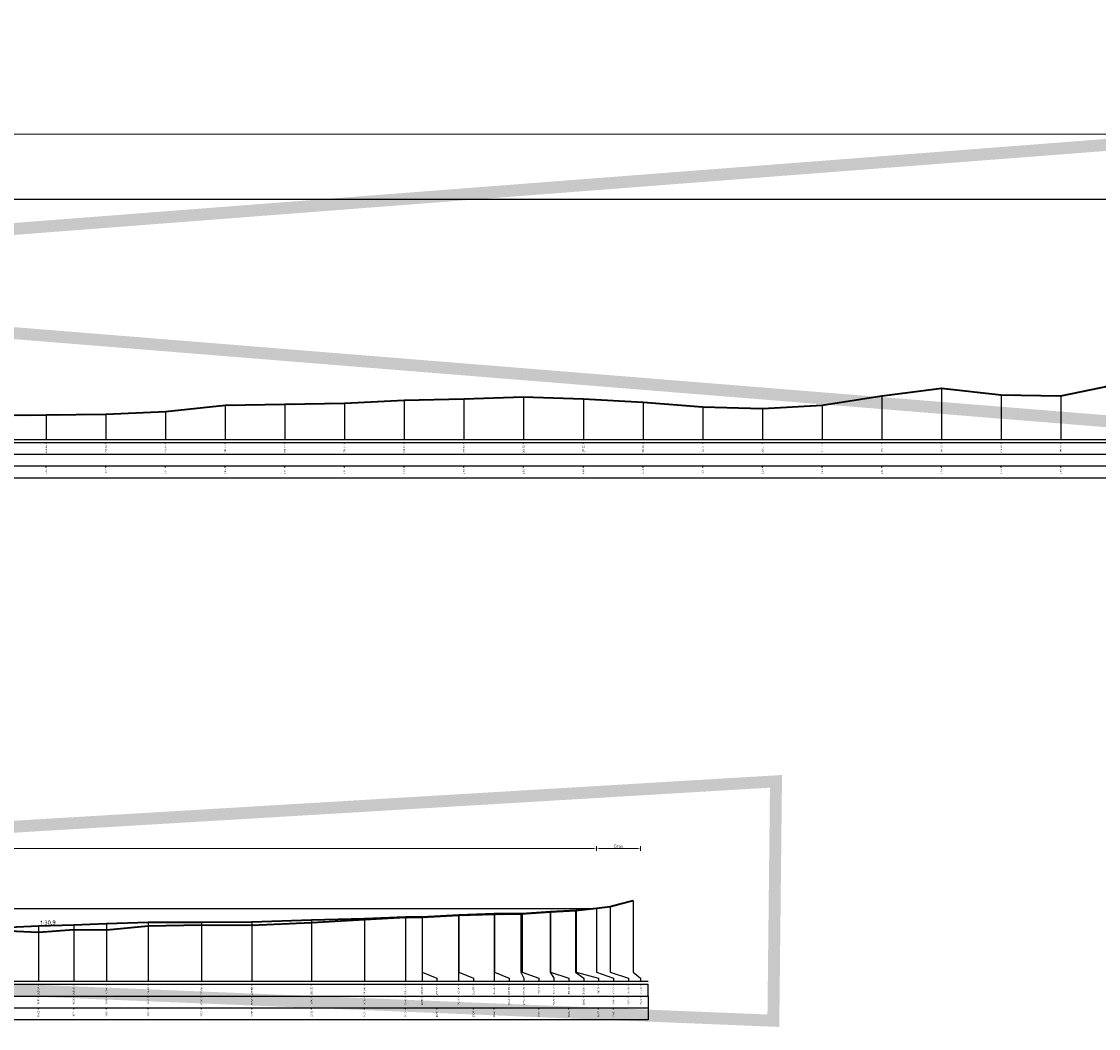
# Model space of a CAD drawing. Header units: metres. Extents: x 173015 to 189682, y 346605 to 348504.
# Tile 196 of 212: x 189144 to 189234, y 348316 to 348400. Entities that reach past the tile are written whole.
import ezdxf
from ezdxf.enums import TextEntityAlignment as Align

# ---------------------------------------------------------------- set-up
doc = ezdxf.new("R2010")
doc.units = ezdxf.units.M
doc.header["$PDMODE"] = 35
doc.header["$PDSIZE"] = 0.075
for name, color, linetype, lineweight in [('B-ME-OB-WATERLIJN-GD', 150, 'Continuous', 25), ('N-WE-GW-TALUD-T18', 1, 'Continuous', 18), ('X-ME-AL-PROFIEL_HUIDIG MAAIVELD-GD', 252, 'Continuous', 0), ('X-XX-AL-DETAIL1-M-B', 252, 'Continuous', 18), ('X-XX-AL-DWARSPROFIEL_PROFIELLIJN BOVENKANT SLIB-GD', 42, 'Continuous', 35), ('X-XX-AL-DWARSPROFIEL_PROFIELLIJN MAAIVELD-GD', 8, 'Continuous', 35), ('X-XX-AL-HULPGEOMETRIE-G', 50, 'Continuous', 25)]:
    doc.layers.add(name, color=color, linetype=linetype, lineweight=lineweight)
doc.layers.add('X-ME-AL-PROFIELRASTER-S', color=7, linetype='Continuous')
doc.styles.add('NLCS-ISO', font='NLCS-ISO.ttf', dxfattribs={"height": 1.8})
doc.styles.add('NLCS-ISO-ANNOTATIVE-T18', font='NLCS-ISO.ttf', dxfattribs={"height": 1.8})
doc.styles.add('NLCS-ISO-M100-T25', font='NLCS-ISO.ttf', dxfattribs={"height": 0.25})
doc.dimstyles.new('NLCS-M100-T25-PIJL_L3_H2', dxfattribs={"dimscale": 0.1, "dimtxt": 2.5, "dimasz": 2.5, "dimexe": 2, "dimexo": 2, "dimgap": 0.7, "dimtad": 1, "dimdec": 3, "dimzin": 0, "dimdsep": 46, "dimtxsty": 'NLCS-ISO-M100-T25', "dimcen": 0, "dimdle": 2, "dimclrd": 256, "dimclre": 256, "dimclrt": 256, "dimazin": 0, "dimtfac": 1, "dimtdec": 3, "dimtofl": 0, "dimtmove": 0, "dimatfit": 3, "dimfxl": 2, "dimfxlon": 1, "dimtfillclr": 256, "dimtolj": 1, "dimtzin": 0, "dimlwd": -1, "dimlwe": -1, "dimarcsym": 0})

# ---------------------------------------------------------------- blocks, each defined once
blk = doc.blocks.new('SAL-PROFIELRASTER_BALK_EIND1-D')
at = {"color": 0, "linetype": 'ByBlock', "lineweight": -2}
blk.add_line((1, -12.5), (1, -2.5), dxfattribs=at)
at = {"color": 0, "linetype": 'ByBlock', "lineweight": -2, "flags": 128}
for points in [[(0, 0), (1, 0)], [(0, -2.5), (1, -2.5)], [(0, -12.5), (1, -12.5)]]:
    blk.add_lwpolyline(points, dxfattribs=at)
blk = doc.blocks.new('SAL-PROFIELRASTER_BALK_EIND2-D')
at = {"color": 0, "linetype": 'ByBlock', "lineweight": -2}
for p, q in [((1, -2.5), (1, -12.5)), ((1, -12.5), (0, -12.5))]:
    blk.add_line(p, q, dxfattribs=at)
blk = doc.blocks.new('SAL-PROFIELRASTER_BALK_DATA-D')
at = {"color": 0, "linetype": 'ByBlock', "lineweight": -2}
blk.add_lwpolyline([(0, -3.5), (0, -2.5)], dxfattribs=at)
at = {"color": 0, "linetype": 'ByBlock', "lineweight": -2, "style": 'NLCS-ISO-ANNOTATIVE-T18'}
blk.add_attdef('GETAL', text='', height=1.5, rotation=90, dxfattribs=at).set_placement((0.75, -5), align=Align.RIGHT)
blk = doc.blocks.new('SAL-PROFIELRASTER_AANHAAL-D')
at = {"color": 9, "linetype": 'ByBlock', "lineweight": -2, "flags": 128}
blk.add_lwpolyline([(0, 1), (0, 0)], dxfattribs=at)
blk = doc.blocks.new('SAL-PROFIELRASTER_AANHAAL_STAGGER-D')
at = {"color": 9, "linetype": 'ByBlock', "lineweight": -2, "flags": 128}
for points in [[(0, 0), (0, -0.25)], [(0, -0.25), (1, -0.75)], [(1, -0.75), (1, -1)]]:
    blk.add_lwpolyline(points, dxfattribs=at)
blk = doc.blocks.new('*D39')
at = {"layer": 'Defpoints', "color": 0, "transparency": 16777216}
for p in [(188890.424, 348390.672), (188890.424, 348383.512), (189350.024, 348363.422)]:
    blk.add_point(p, dxfattribs=at)
at = {"layer": 'X-XX-AL-DETAIL1-M-B', "transparency": 16777216}
for p, q in [((188890.424, 348390.472), (188890.424, 348390.872)), ((189349.774, 348390.672), (188890.674, 348390.672)), ((189350.024, 348390.472), (189350.024, 348390.872))]:
    blk.add_line(p, q, dxfattribs=at)
for points in [[(188890.674, 348390.713), (188890.674, 348390.63), (188890.424, 348390.672)], [(189349.774, 348390.713), (189349.774, 348390.63), (189350.024, 348390.672)]]:
    blk.add_solid(points, dxfattribs=at)
at = {"layer": 'X-XX-AL-DETAIL1-M-B', "transparency": 16777216, "insert": (189120.224, 348390.867), "char_height": 0.25, "attachment_point": 5, "style": 'NLCS-ISO-M100-T25'}
blk.add_mtext('\\A1;Waterbodem met slib', dxfattribs=at)
blk = doc.blocks.new('*D40')
at = {"layer": 'Defpoints', "color": 0, "transparency": 16777216}
for p in [(189004.828, 348330.918), (189004.828, 348321.945), (189192.181, 348321.945)]:
    blk.add_point(p, dxfattribs=at)
at = {"layer": 'X-XX-AL-DETAIL1-M-B', "transparency": 16777216}
for p, q in [((189004.828, 348330.718), (189004.828, 348331.118)), ((189192.181, 348330.718), (189192.181, 348331.118)), ((189191.931, 348330.918), (189005.078, 348330.918))]:
    blk.add_line(p, q, dxfattribs=at)
for points in [[(189005.078, 348330.96), (189005.078, 348330.877), (189004.828, 348330.918)], [(189191.931, 348330.96), (189191.931, 348330.877), (189192.181, 348330.918)]]:
    blk.add_solid(points, dxfattribs=at)
at = {"layer": 'X-XX-AL-DETAIL1-M-B', "transparency": 16777216, "insert": (189098.505, 348331.113), "char_height": 0.25, "attachment_point": 5, "style": 'NLCS-ISO-M100-T25'}
blk.add_mtext('\\A1;Waterbodem met slib', dxfattribs=at)
blk = doc.blocks.new('*D56')
at = {"layer": 'Defpoints', "color": 0, "transparency": 16777216}
for p in [(189192.181, 348330.918), (189192.181, 348321.944), (189195.866, 348315.854)]:
    blk.add_point(p, dxfattribs=at)
at = {"layer": 'X-XX-AL-DETAIL1-M-B', "transparency": 16777216}
for p, q in [((189192.181, 348330.718), (189192.181, 348331.118)), ((189195.866, 348330.718), (189195.866, 348331.118)), ((189195.616, 348330.918), (189192.431, 348330.918))]:
    blk.add_line(p, q, dxfattribs=at)
for points in [[(189192.431, 348330.96), (189192.431, 348330.877), (189192.181, 348330.918)], [(189195.616, 348330.96), (189195.616, 348330.877), (189195.866, 348330.918)]]:
    blk.add_solid(points, dxfattribs=at)
at = {"layer": 'X-XX-AL-DETAIL1-M-B', "transparency": 16777216, "insert": (189194.024, 348331.113), "char_height": 0.25, "attachment_point": 5, "style": 'NLCS-ISO-M100-T25'}
blk.add_mtext('\\A1;Gras', dxfattribs=at)

msp = doc.modelspace()

# ---------------------------------------------------------------- hatches: boundary and pattern name
at = {"layer": 'X-ME-AL-PROFIEL_HUIDIG MAAIVELD-GD'}
h = msp.add_hatch(dxfattribs=at)
h.set_pattern_fill('AGR-MAAIVELD', color=256, scale=0.05, pattern_type=2)
h.set_pattern_definition([(45, (0, 0), (-0.25000007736, 0.25000007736), []), (45, (-0.0357, 0.0357), (0, 0.50000015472), [0.3535535, -0.3535535]), (45, (-0.07143, 0.07143), (0, 0.50000015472), [0.3535535, -0.3535535]), (45, (-0.10764, 0.10764), (0, 0.50000015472), [0.3535535, -0.3535535]), (45, (-0.14286, 0.14286), (0, 0.50000015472), [0.3535535, -0.3535535]), (45, (-0.17857, 0.17857), (0, 0.50000015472), [0.3535535, -0.3535535]), (45, (-0.2143, 0.2143), (0, 0.50000015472), [0.3535535, -0.3535535]), (315, (0, 0), (0.25000007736, 0.25000007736), []), (315, (0.0357, 0.0357), (0.50000015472, -1e-16), [0.3535535, -0.3535535]), (315, (0.07143, 0.07143), (0.50000015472, -1e-16), [0.3535535, -0.3535535]), (315, (0.10764, 0.10764), (0.50000015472, -1e-16), [0.3535535, -0.3535535]), (315, (0.14286, 0.14286), (0.50000015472, -1e-16), [0.3535535, -0.3535535]), (315, (0.17857, 0.17857), (0.50000015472, -1e-16), [0.3535535, -0.3535535]), (315, (0.2143, 0.2143), (0.50000015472, -1e-16), [0.3535535, -0.3535535])])
h.paths.add_polyline_path([(189349.6491, 348385.1277), (189349.6491, 348385.2277), (189348.7739, 348385.0327), (189346.598, 348384.7597), (189344.2243, 348384.1877), (189340.5139, 348382.9987), (189337.707, 348382.4747), (189335.2402, 348382.3107), (189332.9719, 348381.9397), (189331.0087, 348381.8657), (189326.0111, 348381.6957), (189321.0135, 348381.5457), (189316.0159, 348381.1657), (189311.0183, 348380.1057), (189306.0207, 348379.3357), (189301.0231, 348378.5357), (189296.0255, 348377.6857), (189291.0279, 348377.0257), (189286.0303, 348376.0957), (189281.0327, 348374.8457), (189276.0351, 348373.9057), (189271.0375, 348373.2057), (189266.04, 348372.9357), (189261.0424, 348372.9457), (189256.0448, 348371.9457), (189251.0472, 348371.8457), (189246.0496, 348371.9357), (189241.052, 348371.4457), (189236.0544, 348369.8057), (189231.0568, 348368.7957), (189226.0592, 348368.8757), (189221.0616, 348369.4257), (189216.064, 348368.7857), (189211.0664, 348368.0157), (189206.0688, 348367.7257), (189201.0712, 348367.8557), (189196.0736, 348368.2657), (189191.0761, 348368.5457), (189186.0785, 348368.7057), (189181.0809, 348368.5357), (189176.0833, 348368.4357), (189171.0857, 348368.1857), (189166.0881, 348368.0857), (189161.0905, 348368.0057), (189156.0929, 348367.4857), (189151.0953, 348367.2657), (189146.0977, 348367.1957), (189141.1001, 348367.1557), (189136.1025, 348367.1557), (189131.1049, 348367.2157), (189126.1073, 348367.8857), (189121.1098, 348368.2857), (189116.1122, 348367.7657), (189111.1146, 348367.8457), (189106.117, 348369.1457), (189101.1194, 348370.0457), (189096.1218, 348369.6057), (189091.1242, 348369.4157), (189086.1266, 348369.4557), (189081.129, 348369.7457), (189076.1314, 348370.2657), (189071.1338, 348370.8457), (189066.1362, 348370.9957), (189061.1386, 348370.6157), (189056.141, 348369.6757), (189051.1434, 348369.0057), (189046.1459, 348368.7157), (189041.1483, 348369.2457), (189036.1507, 348370.1557), (189031.1531, 348371.4057), (189026.1555, 348371.7057), (189021.1579, 348371.6757), (189016.1603, 348371.6157), (189011.1627, 348371.9657), (189006.1651, 348372.6657), (189001.1675, 348373.4457), (188996.1699, 348374.4857), (188991.1723, 348375.4357), (188986.1747, 348376.2957), (188981.1771, 348377.3657), (188976.1796, 348378.1757), (188971.182, 348378.9157), (188966.1844, 348379.8657), (188961.1868, 348380.2857), (188956.1892, 348380.7857), (188951.1916, 348381.2357), (188946.194, 348381.3427), (188941.5461, 348381.5207), (188937.5444, 348381.6947), (188933.4252, 348382.3557), (188929.2274, 348382.6067), (188925.2357, 348382.3637), (188921.0174, 348382.6887), (188918.0486, 348382.9187), (188915.1552, 348382.9667), (188913.9741, 348383.2377), (188911.2316, 348383.6457), (188909.3069, 348383.9447), (188907.5396, 348384.1557), (188905.8614, 348384.3117), (188903.8265, 348384.4617), (188901.6416, 348384.6107), (188899.3855, 348384.6857), (188897.0584, 348384.7987), (188895.1431, 348384.8407), (188892.8659, 348384.9047), (188891.0155, 348385.0187), (188890.4364, 348385.2317), (188889.6547, 348385.4837), (188887.2296, 348385.5657), (188884.9793, 348385.6627), (188882.3406, 348385.8417), (188879.7566, 348385.8557), (188879.7566, 348385.7557), (188882.3406, 348385.7417), (188884.9793, 348385.5627), (188887.2296, 348385.4657), (188889.6547, 348385.3837), (188890.4364, 348385.1317), (188891.0155, 348384.9187), (188892.8659, 348384.8047), (188895.1431, 348384.7407), (188897.0584, 348384.6987), (188899.3855, 348384.5857), (188901.6416, 348384.5107), (188903.8265, 348384.3617), (188905.8614, 348384.2117), (188907.5396, 348384.0557), (188909.3069, 348383.8447), (188911.2316, 348383.5457), (188913.9741, 348383.1377), (188915.1552, 348382.8667), (188918.0486, 348382.8187), (188921.0174, 348382.5887), (188925.2357, 348382.2637), (188929.2274, 348382.5067), (188933.4252, 348382.2557), (188937.5444, 348381.5947), (188941.5461, 348381.4207), (188946.194, 348381.2427), (188951.1916, 348381.1357), (188956.1892, 348380.6857), (188961.1868, 348380.1857), (188966.1844, 348379.7657), (188971.182, 348378.8157), (188976.1796, 348378.0757), (188981.1771, 348377.2657), (188986.1747, 348376.1957), (188991.1723, 348375.3357), (188996.1699, 348374.3857), (189001.1675, 348373.3457), (189006.1651, 348372.5657), (189011.1627, 348371.8657), (189016.1603, 348371.5157), (189021.1579, 348371.5757), (189026.1555, 348371.6057), (189031.1531, 348371.3057), (189036.1507, 348370.0557), (189041.1483, 348369.1457), (189046.1459, 348368.6157), (189051.1434, 348368.9057), (189056.141, 348369.5757), (189061.1386, 348370.5157), (189066.1362, 348370.8957), (189071.1338, 348370.7457), (189076.1314, 348370.1657), (189081.129, 348369.6457), (189086.1266, 348369.3557), (189091.1242, 348369.3157), (189096.1218, 348369.5057), (189101.1194, 348369.9457), (189106.117, 348369.0457), (189111.1146, 348367.7457), (189116.1122, 348367.6657), (189121.1098, 348368.1857), (189126.1073, 348367.7857), (189131.1049, 348367.1157), (189136.1025, 348367.0557), (189141.1001, 348367.0557), (189146.0977, 348367.0957), (189151.0953, 348367.1657), (189156.0929, 348367.3857), (189161.0905, 348367.9057), (189166.0881, 348367.9857), (189171.0857, 348368.0857), (189176.0833, 348368.3357), (189181.0809, 348368.4357), (189186.0785, 348368.6057), (189191.0761, 348368.4457), (189196.0736, 348368.1657), (189201.0712, 348367.7557), (189206.0688, 348367.6257), (189211.0664, 348367.9157), (189216.064, 348368.6857), (189221.0616, 348369.3257), (189226.0592, 348368.7757), (189231.0568, 348368.6957), (189236.0544, 348369.7057), (189241.052, 348371.3457), (189246.0496, 348371.8357), (189251.0472, 348371.7457), (189256.0448, 348371.8457), (189261.0424, 348372.8457), (189266.04, 348372.8357), (189271.0375, 348373.1057), (189276.0351, 348373.8057), (189281.0327, 348374.7457), (189286.0303, 348375.9957), (189291.0279, 348376.9257), (189296.0255, 348377.5857), (189301.0231, 348378.4357), (189306.0207, 348379.2357), (189311.0183, 348380.0057), (189316.0159, 348381.0657), (189321.0135, 348381.4457), (189326.0111, 348381.5957), (189331.0087, 348381.7657), (189332.9719, 348381.8397), (189335.2402, 348382.2107), (189337.707, 348382.3747), (189340.5139, 348382.8987), (189344.2243, 348384.0877), (189346.598, 348384.6597), (189348.7739, 348384.9327)])
h = msp.add_hatch(dxfattribs=at)
h.set_pattern_fill('AGR-MAAIVELD', color=256, scale=0.05, pattern_type=2)
h.set_pattern_definition([(45, (2153.99712, 154.15707), (-0.25000007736, 0.25000007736), []), (45, (2153.9614, 154.19278), (0, 0.50000015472), [0.3535535, -0.3535535]), (45, (2153.9257, 154.2285), (0, 0.50000015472), [0.3535535, -0.3535535]), (45, (2153.88948, 154.2647), (0, 0.50000015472), [0.3535535, -0.3535535]), (45, (2153.85426, 154.29992), (0, 0.50000015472), [0.3535535, -0.3535535]), (45, (2153.81855, 154.33564), (0, 0.50000015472), [0.3535535, -0.3535535]), (45, (2153.78284, 154.37135), (0, 0.50000015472), [0.3535535, -0.3535535]), (315, (2153.99712, 154.15707), (0.25000007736, 0.25000007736), []), (315, (2154.03284, 154.19278), (0.50000015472, -1e-16), [0.3535535, -0.3535535]), (315, (2154.06855, 154.2285), (0.50000015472, -1e-16), [0.3535535, -0.3535535]), (315, (2154.10476, 154.2647), (0.50000015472, -1e-16), [0.3535535, -0.3535535]), (315, (2154.13998, 154.29992), (0.50000015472, -1e-16), [0.3535535, -0.3535535]), (315, (2154.1757, 154.33564), (0.50000015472, -1e-16), [0.3535535, -0.3535535]), (315, (2154.2114, 154.37135), (0.50000015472, -1e-16), [0.3535535, -0.3535535])])
h.paths.add_polyline_path([(189195.2551, 348326.5533), (189194.0546, 348326.2553), (189193.3331, 348326.0603), (189192.1813, 348325.9053), (189190.4147, 348325.7343), (189188.288, 348325.6073), (189185.8403, 348325.4493), (189183.646, 348325.4213), (189180.6202, 348325.3213), (189177.5695, 348325.1613), (189176.1906, 348325.1523), (189172.7528, 348324.9823), (189168.309, 348324.7123), (189163.3333, 348324.4953), (189159.1148, 348324.5143), (189154.6398, 348324.4443), (189151.1526, 348324.1053), (189148.4097, 348324.1223), (189145.4489, 348323.9153), (189141.7593, 348324.0863), (189137.1705, 348323.7253), (189132.7251, 348323.4703), (189128.2319, 348323.2333), (189123.3677, 348323.0753), (189118.7427, 348322.9763), (189114.2483, 348323.0103), (189109.5284, 348322.9803), (189103.4026, 348322.9173), (189097.8554, 348322.9543), (189093.1109, 348323.0503), (189087.8921, 348323.2953), (189083.1362, 348323.3343), (189076.9962, 348323.0433), (189072.1523, 348322.8013), (189067.7877, 348322.6643), (189063.1978, 348322.7383), (189058.3727, 348323.0003), (189053.0349, 348322.8223), (189047.9447, 348322.9513), (189042.8612, 348323.0673), (189038.0311, 348323.2413), (189034.1395, 348323.4323), (189029.1037, 348323.7683), (189024.4889, 348324.1803), (189020.5525, 348324.4533), (189016.5763, 348324.6633), (189011.5225, 348325.0263), (189008.7871, 348325.3453), (189007.0005, 348325.6063), (189005.2556, 348325.7633), (189004.8283, 348325.9053), (189002.9594, 348326.2933), (189001.1267, 348326.9013), (188999.3711, 348327.1603), (188995.6531, 348327.3173), (188993.1461, 348327.2723), (188990.9811, 348327.2133), (188988.0635, 348327.0063), (188985.3382, 348326.9363), (188982.6591, 348326.6723), (188980.5414, 348326.4893), (188978.746, 348326.4053), (188976.9864, 348325.9093), (188975.8056, 348325.7123), (188974.1429, 348325.4463), (188971.8299, 348325.2783), (188969.2265, 348325.0603), (188968.3442, 348325.0943), (188967.0865, 348324.9503), (188965.65, 348324.8023), (188963.5276, 348324.7983), (188960.1915, 348324.7903), (188956.2982, 348324.6583), (188952.0675, 348324.5513), (188948.069, 348324.4573), (188944.66, 348324.8273), (188941.6228, 348324.0993), (188938.4592, 348324.4173), (188934.8641, 348324.2763), (188931.0871, 348324.3393), (188927.2653, 348324.2323), (188922.8834, 348324.1603), (188918.26, 348324.3523), (188914.4136, 348324.3443), (188910.5025, 348324.7023), (188907.092, 348324.5933), (188904.4401, 348324.9363), (188900.5089, 348324.5633), (188899.2003, 348324.7623), (188896.615, 348325.1043), (188894.3055, 348325.3193), (188893.0213, 348325.4113), (188891.4084, 348325.4603), (188890.0271, 348325.6193), (188889.0865, 348325.8793), (188887.5397, 348325.9503), (188885.7884, 348326.4763), (188883.8909, 348326.5563), (188881.5143, 348326.9253), (188879.7566, 348327.1293), (188879.7566, 348327.0293), (188881.5143, 348326.8253), (188883.8909, 348326.4563), (188885.7884, 348326.3763), (188887.5397, 348325.8503), (188889.0865, 348325.7793), (188890.0271, 348325.5193), (188891.4084, 348325.3603), (188893.0213, 348325.3113), (188894.3055, 348325.2193), (188896.615, 348325.0043), (188899.2003, 348324.6623), (188900.5089, 348324.4633), (188904.4401, 348324.8363), (188907.092, 348324.4933), (188910.5025, 348324.6023), (188914.4136, 348324.2443), (188918.26, 348324.2523), (188922.8834, 348324.0603), (188927.2653, 348324.1323), (188931.0871, 348324.2393), (188934.8641, 348324.1763), (188938.4592, 348324.3173), (188941.6228, 348323.9993), (188944.66, 348324.7273), (188948.069, 348324.3573), (188952.0675, 348324.4513), (188956.2982, 348324.5583), (188960.1915, 348324.6903), (188963.5276, 348324.6983), (188965.65, 348324.7023), (188967.0865, 348324.8503), (188968.3442, 348324.9943), (188969.2265, 348324.9603), (188971.8299, 348325.1783), (188974.1429, 348325.3463), (188975.8056, 348325.6123), (188976.9864, 348325.8093), (188978.746, 348326.3053), (188980.5414, 348326.3893), (188982.6591, 348326.5723), (188985.3382, 348326.8363), (188988.0635, 348326.9063), (188990.9811, 348327.1133), (188993.1461, 348327.1723), (188995.6531, 348327.2173), (188999.3711, 348327.0603), (189001.1267, 348326.8013), (189002.9594, 348326.1933), (189004.8283, 348325.8053), (189005.2556, 348325.6633), (189007.0005, 348325.5063), (189008.7871, 348325.2453), (189011.5225, 348324.9263), (189016.5763, 348324.5633), (189020.5525, 348324.3533), (189024.4889, 348324.0803), (189029.1037, 348323.6683), (189034.1395, 348323.3323), (189038.0311, 348323.1413), (189042.8612, 348322.9673), (189047.9447, 348322.8513), (189053.0349, 348322.7223), (189058.3727, 348322.9003), (189063.1978, 348322.6383), (189067.7877, 348322.5643), (189072.1523, 348322.7013), (189076.9962, 348322.9433), (189083.1362, 348323.2343), (189087.8921, 348323.1953), (189093.1109, 348322.9503), (189097.8554, 348322.8543), (189103.4026, 348322.8173), (189109.5284, 348322.8803), (189114.2483, 348322.9103), (189118.7427, 348322.8763), (189123.3677, 348322.9753), (189128.2319, 348323.1333), (189132.7251, 348323.3703), (189137.1705, 348323.6253), (189141.7593, 348323.9863), (189145.4489, 348323.8153), (189148.4097, 348324.0223), (189151.1526, 348324.0053), (189154.6398, 348324.3443), (189159.1148, 348324.4143), (189163.3333, 348324.3953), (189168.309, 348324.6123), (189172.7528, 348324.8823), (189176.1906, 348325.0523), (189177.5695, 348325.0613), (189180.6202, 348325.2213), (189183.646, 348325.3213), (189185.8403, 348325.3493), (189188.288, 348325.5073), (189190.4147, 348325.6343), (189192.1813, 348325.8053), (189193.3331, 348325.9603), (189194.0546, 348326.1553), (189195.2551, 348326.4533)])

# ---------------------------------------------------------------- linework, layer by layer
at = {"layer": 'B-ME-OB-WATERLIJN-GD'}
for points in [[(188890.4239, 348385.2357), (189349.6491, 348385.2357)], [(189004.8313, 348325.9043), (189192.1705, 348325.9043)]]:
    msp.add_lwpolyline(points, dxfattribs=at)
at = {"layer": 'X-XX-AL-DWARSPROFIEL_PROFIELLIJN BOVENKANT SLIB-GD'}
msp.add_lwpolyline([(189141.7593, 348324.2743), (189145.4489, 348324.4343), (189148.4097, 348324.5243), (189151.1526, 348324.6343), (189154.6398, 348324.7343), (189159.1148, 348324.7343), (189163.3333, 348324.7643), (189168.309, 348324.9343), (189172.7528, 348325.0643), (189176.1906, 348325.1843), (189177.5847, 348325.2003), (189180.6511, 348325.3563), (189183.6041, 348325.4723), (189185.9409, 348325.4823), (189188.3389, 348325.6363), (189190.4686, 348325.7473), (189192.1813, 348325.9053)], dxfattribs=at)
at = {"layer": 'X-XX-AL-DWARSPROFIEL_PROFIELLIJN MAAIVELD-GD'}
for points in [[(189141.1001, 348367.1557), (189146.0977, 348367.1957), (189151.0953, 348367.2657), (189156.0929, 348367.4857), (189161.0905, 348368.0057), (189166.0881, 348368.0857), (189171.0857, 348368.1857), (189176.0833, 348368.4357), (189181.0809, 348368.5357), (189186.0785, 348368.7057), (189191.0761, 348368.5457), (189196.0736, 348368.2657), (189201.0712, 348367.8557), (189206.0688, 348367.7257), (189211.0664, 348368.0157), (189216.064, 348368.7857), (189221.0616, 348369.4257), (189226.0592, 348368.8757), (189231.0568, 348368.7957), (189236.0544, 348369.8057)], [(189141.7593, 348324.0863), (189145.4489, 348323.9153), (189148.4097, 348324.1223), (189151.1526, 348324.1053), (189154.6398, 348324.4443), (189159.1148, 348324.5143), (189163.3333, 348324.4953), (189168.309, 348324.7123), (189172.7528, 348324.9823), (189176.1906, 348325.1523), (189177.5695, 348325.1613), (189180.6202, 348325.3213), (189183.646, 348325.4213), (189185.8403, 348325.4493), (189188.288, 348325.6073), (189190.4147, 348325.7343), (189192.1813, 348325.9053), (189193.3331, 348326.0603), (189194.0546, 348326.2553), (189195.2551, 348326.5533)]]:
    msp.add_lwpolyline(points, dxfattribs=at)
at = {"layer": 'X-XX-AL-HULPGEOMETRIE-G', "const_width": 1}
for points in [[(188872.202, 348361.8957), (189362.0989, 348399.5641), (189361.803, 348356.4332), (188871.8136, 348395.9235)], [(188870.6967, 348316.5017), (189207.2052, 348336.5309), (189206.9852, 348316.5017), (188870.3084, 348330.1814)]]:
    msp.add_lwpolyline(points, dxfattribs=at)

# ---------------------------------------------------------------- block references
at = {"layer": 'X-ME-AL-PROFIELRASTER-S'}
for p, yscale in [((189221.0616, 348365.1457), 4.28), ((189161.0905, 348365.1457), 2.86), ((189166.0881, 348365.1457), 2.94), ((189171.0857, 348365.1457), 3.04), ((189176.0833, 348365.1457), 3.29), ((189181.0809, 348365.1457), 3.39), ((189186.0785, 348365.1457), 3.56), ((189191.0761, 348365.1457), 3.4), ((189196.0736, 348365.1457), 3.12), ((189211.0664, 348365.1457), 2.87), ((189216.064, 348365.1457), 3.64), ((189226.0592, 348365.1457), 3.73), ((189231.0568, 348365.1457), 3.65), ((189146.0977, 348365.1457), 2.05), ((189151.0953, 348365.1457), 2.12), ((189156.0929, 348365.1457), 2.34), ((189201.0712, 348365.1457), 2.71), ((189206.0688, 348365.1457), 2.58), ((189195.2551, 348320.8143), 5.739000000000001), ((189188.3389, 348320.8143), 4.821999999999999), ((189190.4147, 348320.8143), 4.920000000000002), ((189190.4686, 348320.8143), 4.933), ((189192.1813, 348320.8143), 5.091000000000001), ((189192.1813, 348320.8143), 5.091000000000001), ((189193.3331, 348320.8143), 5.245999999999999), ((189154.6398, 348319.8143), 4.920000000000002), ((189159.1148, 348319.8143), 4.920000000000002), ((189163.3333, 348319.8143), 4.949999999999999), ((189168.309, 348319.8143), 5.120000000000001), ((189172.7528, 348319.8143), 5.25), ((189172.7528, 348319.8143), 5.167999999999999), ((189176.1906, 348319.8143), 5.370000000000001), ((189176.1906, 348319.8143), 5.338000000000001), ((189177.5695, 348319.8143), 5.347000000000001), ((189177.5847, 348320.8143), 4.385999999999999), ((189180.6202, 348319.8143), 5.507000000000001), ((189180.6511, 348320.8143), 4.542000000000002), ((189183.6041, 348319.8143), 5.658000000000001), ((189183.646, 348320.8143), 4.606999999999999), ((189185.8403, 348320.8143), 4.635000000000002), ((189185.9409, 348320.8143), 4.667999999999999), ((189188.288, 348320.8143), 4.792999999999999), ((189145.4489, 348319.8143), 4.620000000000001), ((189145.4489, 348319.8143), 4.100999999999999), ((189148.4097, 348319.8143), 4.710000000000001), ((189148.4097, 348319.8143), 4.308), ((189151.1526, 348319.8143), 4.82), ((189151.1526, 348319.8143), 4.291), ((189154.6398, 348319.8143), 4.629999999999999), ((189159.1148, 348319.8143), 4.699999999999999), ((189163.3333, 348319.8143), 4.681000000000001), ((189168.309, 348319.8143), 4.898)]:
    msp.add_blockref('SAL-PROFIELRASTER_AANHAAL-D', p, dxfattribs=dict(at, yscale=yscale))
at = {"layer": 'X-ME-AL-PROFIELRASTER-S', "yscale": 0.1}
for name, p, xscale, zscale in [('SAL-PROFIELRASTER_BALK_EIND1-D', (188879.7566, 348365.1457), 471.1424556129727, 471.1424556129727), ('SAL-PROFIELRASTER_BALK_EIND2-D', (188879.7566, 348364.1457), 471.1424556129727, 471.1424556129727), ('SAL-PROFIELRASTER_BALK_EIND2-D', (188879.7566, 348363.1457), 471.1424556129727, 471.1424556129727), ('SAL-PROFIELRASTER_BALK_EIND1-D', (188879.7566, 348319.8143), 316.7484769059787, 316.7484769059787), ('SAL-PROFIELRASTER_BALK_EIND2-D', (188879.7566, 348318.8143), 316.7484769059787, 316.7484769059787), ('SAL-PROFIELRASTER_BALK_EIND2-D', (188879.7566, 348317.8143), 316.7484769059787, 316.7484769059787)]:
    msp.add_blockref(name, p, dxfattribs=dict(at, xscale=xscale, zscale=zscale))
at = {"layer": 'X-ME-AL-PROFIELRASTER-S', "xscale": 0.1, "yscale": 0.1, "zscale": 0.1}
for p, values in [((189146.0977, 348365.1457), {'GETAL': '266.34'}), ((189151.0953, 348365.1457), {'GETAL': '271.34'}), ((189156.0929, 348365.1457), {'GETAL': '276.34'}), ((189161.0905, 348365.1457), {'GETAL': '281.33'}), ((189166.0881, 348365.1457), {'GETAL': '286.33'}), ((189171.0857, 348365.1457), {'GETAL': '291.33'}), ((189176.0833, 348365.1457), {'GETAL': '296.33'}), ((189181.0809, 348365.1457), {'GETAL': '301.32'}), ((189186.0785, 348365.1457), {'GETAL': '306.32'}), ((189191.0761, 348365.1457), {'GETAL': '311.32'}), ((189196.0736, 348365.1457), {'GETAL': '316.32'}), ((189201.0712, 348365.1457), {'GETAL': '321.31'}), ((189206.0688, 348365.1457), {'GETAL': '326.31'}), ((189211.0664, 348365.1457), {'GETAL': '331.31'}), ((189216.064, 348365.1457), {'GETAL': '336.31'}), ((189221.0616, 348365.1457), {'GETAL': '341.30'}), ((189226.0592, 348365.1457), {'GETAL': '346.30'}), ((189231.0568, 348365.1457), {'GETAL': '351.30'}), ((189146.0977, 348363.1457), {'GETAL': '3.05'}), ((189151.0953, 348363.1457), {'GETAL': '3.12'}), ((189156.0929, 348363.1457), {'GETAL': '3.34'}), ((189161.0905, 348363.1457), {'GETAL': '3.86'}), ((189166.0881, 348363.1457), {'GETAL': '3.94'}), ((189171.0857, 348363.1457), {'GETAL': '4.04'}), ((189176.0833, 348363.1457), {'GETAL': '4.29'}), ((189181.0809, 348363.1457), {'GETAL': '4.39'}), ((189186.0785, 348363.1457), {'GETAL': '4.56'}), ((189191.0761, 348363.1457), {'GETAL': '4.40'}), ((189196.0736, 348363.1457), {'GETAL': '4.12'}), ((189201.0712, 348363.1457), {'GETAL': '3.71'}), ((189206.0688, 348363.1457), {'GETAL': '3.58'}), ((189211.0664, 348363.1457), {'GETAL': '3.87'}), ((189216.064, 348363.1457), {'GETAL': '4.64'}), ((189221.0616, 348363.1457), {'GETAL': '5.28'}), ((189226.0592, 348363.1457), {'GETAL': '4.73'}), ((189231.0568, 348363.1457), {'GETAL': '4.65'}), ((189145.4489, 348319.8143), {'GETAL': '265.69'}), ((189145.4489, 348319.8143), {'GETAL': '265.69'}), ((189148.4097, 348319.8143), {'GETAL': '268.65'}), ((189148.4097, 348319.8143), {'GETAL': '268.65'}), ((189151.1526, 348319.8143), {'GETAL': '271.40'}), ((189151.1526, 348319.8143), {'GETAL': '271.40'}), ((189154.6398, 348319.8143), {'GETAL': '274.88'}), ((189154.6398, 348319.8143), {'GETAL': '274.88'}), ((189159.1148, 348319.8143), {'GETAL': '279.36'}), ((189159.1148, 348319.8143), {'GETAL': '279.36'}), ((189163.3333, 348319.8143), {'GETAL': '283.58'}), ((189163.3333, 348319.8143), {'GETAL': '283.58'}), ((189168.309, 348319.8143), {'GETAL': '288.55'}), ((189168.309, 348319.8143), {'GETAL': '288.55'}), ((189172.7528, 348319.8143), {'GETAL': '293.00'}), ((189172.7528, 348319.8143), {'GETAL': '293.00'}), ((189176.1906, 348319.8143), {'GETAL': '296.43'}), ((189176.1906, 348319.8143), {'GETAL': '296.43'}), ((189177.5695, 348319.8143), {'GETAL': '297.81'}), ((189178.8195, 348319.8143), {'GETAL': '297.83'}), ((189180.6202, 348319.8143), {'GETAL': '300.86'}), ((189181.8702, 348319.8143), {'GETAL': '300.89'}), ((189183.6041, 348319.8143), {'GETAL': '303.85'}), ((189184.8541, 348319.8143), {'GETAL': '303.89'}), ((189186.1041, 348319.8143), {'GETAL': '306.08'}), ((189187.3541, 348319.8143), {'GETAL': '306.18'}), ((189188.6041, 348319.8143), {'GETAL': '308.53'}), ((189189.8541, 348319.8143), {'GETAL': '308.58'}), ((189191.1041, 348319.8143), {'GETAL': '310.66'}), ((189192.3541, 348319.8143), {'GETAL': '310.71'}), ((189193.6041, 348319.8143), {'GETAL': '312.42'}), ((189193.6041, 348319.8143), {'GETAL': '312.42'}), ((189194.8541, 348319.8143), {'GETAL': '313.58'}), ((189195.8875, 348319.8143), {'GETAL': '315.50'}), ((189145.4489, 348318.8143), {'GETAL': '19.10'}), ((189148.4097, 348318.8143), {'GETAL': '19.31'}), ((189151.1526, 348318.8143), {'GETAL': '19.29'}), ((189154.6398, 348318.8143), {'GETAL': '19.63'}), ((189159.1148, 348318.8143), {'GETAL': '19.70'}), ((189163.3333, 348318.8143), {'GETAL': '19.68'}), ((189168.309, 348318.8143), {'GETAL': '19.90'}), ((189172.7528, 348318.8143), {'GETAL': '20.17'}), ((189176.1906, 348318.8143), {'GETAL': '20.34'}), ((189177.5695, 348318.8143), {'GETAL': '20.35'}), ((189180.6202, 348318.8143), {'GETAL': '20.51'}), ((189184.8541, 348318.8143), {'GETAL': '20.61'}), ((189186.1041, 348318.8143), {'GETAL': '20.64'}), ((189188.6041, 348318.8143), {'GETAL': '20.79'}), ((189191.1041, 348318.8143), {'GETAL': '20.92'}), ((189193.6041, 348318.8143), {'GETAL': '21.09'}), ((189194.8541, 348318.8143), {'GETAL': '21.25'}), ((189195.8875, 348318.8143), {'GETAL': '21.74'}), ((189145.4489, 348317.8143), {'GETAL': '19.62'}), ((189148.4097, 348317.8143), {'GETAL': '19.71'}), ((189151.1526, 348317.8143), {'GETAL': '19.82'}), ((189154.6398, 348317.8143), {'GETAL': '19.92'}), ((189159.1148, 348317.8143), {'GETAL': '19.92'}), ((189163.3333, 348317.8143), {'GETAL': '19.95'}), ((189168.309, 348317.8143), {'GETAL': '20.12'}), ((189172.7528, 348317.8143), {'GETAL': '20.25'}), ((189176.1906, 348317.8143), {'GETAL': '20.37'}), ((189178.8195, 348317.8143), {'GETAL': '20.39'}), ((189181.8702, 348317.8143), {'GETAL': '20.54'}), ((189183.6041, 348317.8143), {'GETAL': '20.66'}), ((189187.3541, 348317.8143), {'GETAL': '20.67'}), ((189189.8541, 348317.8143), {'GETAL': '20.82'}), ((189192.3541, 348317.8143), {'GETAL': '20.93'}), ((189193.6041, 348317.8143), {'GETAL': '21.09'})]:
    msp.add_blockref('SAL-PROFIELRASTER_BALK_DATA-D', p, dxfattribs=at).add_auto_attribs(values)
at = {"layer": 'X-ME-AL-PROFIELRASTER-S'}
for p, xscale, zscale in [((189177.5847, 348320.8143), 1.234829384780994, 1.234829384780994), ((189180.6511, 348320.8143), 1.219083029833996, 1.219083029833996), ((189183.646, 348320.8143), 1.208083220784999, 1.208083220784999), ((189185.8403, 348320.8143), 0.263813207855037, 0.263813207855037), ((189185.9409, 348320.8143), 1.413180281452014, 1.413180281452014), ((189188.288, 348320.8143), 0.316109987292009, 0.316109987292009), ((189188.3389, 348320.8143), 1.515240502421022, 1.515240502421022), ((189190.4147, 348320.8143), 0.6894230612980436, 0.6894230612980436), ((189190.4686, 348320.8143), 1.885447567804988, 1.885447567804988), ((189192.1813, 348320.8143), 1.422785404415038, 1.422785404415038), ((189192.1813, 348320.8143), 1.422785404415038, 1.422785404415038), ((189193.3331, 348320.8143), 1.520960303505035, 1.520960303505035), ((189195.2551, 348320.8143), 0.6, 2.09897428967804)]:
    msp.add_blockref('SAL-PROFIELRASTER_AANHAAL_STAGGER-D', p, dxfattribs=dict(at, xscale=xscale, zscale=zscale))

# ---------------------------------------------------------------- texts
at = {"layer": 'N-WE-GW-TALUD-T18', "style": 'NLCS-ISO'}
msp.add_text('1:30.9', height=0.36, rotation=1.851254, dxfattribs=at).set_placement((189146.2722, 348324.4214), align=Align.BOTTOM_CENTER)

# ---------------------------------------------------------------- dimensions: what is measured, and where the dimension line sits
at = {"layer": 'X-XX-AL-DETAIL1-M-B'}
for base, p1, p2, text, picture, middle in [((188890.4239, 348390.6718), (189350.0239, 348363.4218), (188890.4239, 348383.5118), 'Waterbodem met slib', '*D39', (189120.2239, 348390.6718)), ((189004.8283, 348330.9182), (189192.1813, 348321.9454), (189004.8283, 348321.9454), 'Waterbodem met slib', '*D40', (189098.5048, 348330.9182)), ((189192.1813, 348330.9182), (189195.866, 348315.8544), (189192.1813, 348321.9444), 'Gras', '*D56', (189194.0236, 348330.9182))]:
    dim = msp.add_linear_dim(base=base, p1=p1, p2=p2, text=text, dimstyle='NLCS-M100-T25-PIJL_L3_H2', dxfattribs=at)
    dim.commit()
    dim.dimension.update_dxf_attribs({"geometry": picture, "text_midpoint": middle, "dimtype": 160})

doc.saveas('drawing.dxf')
